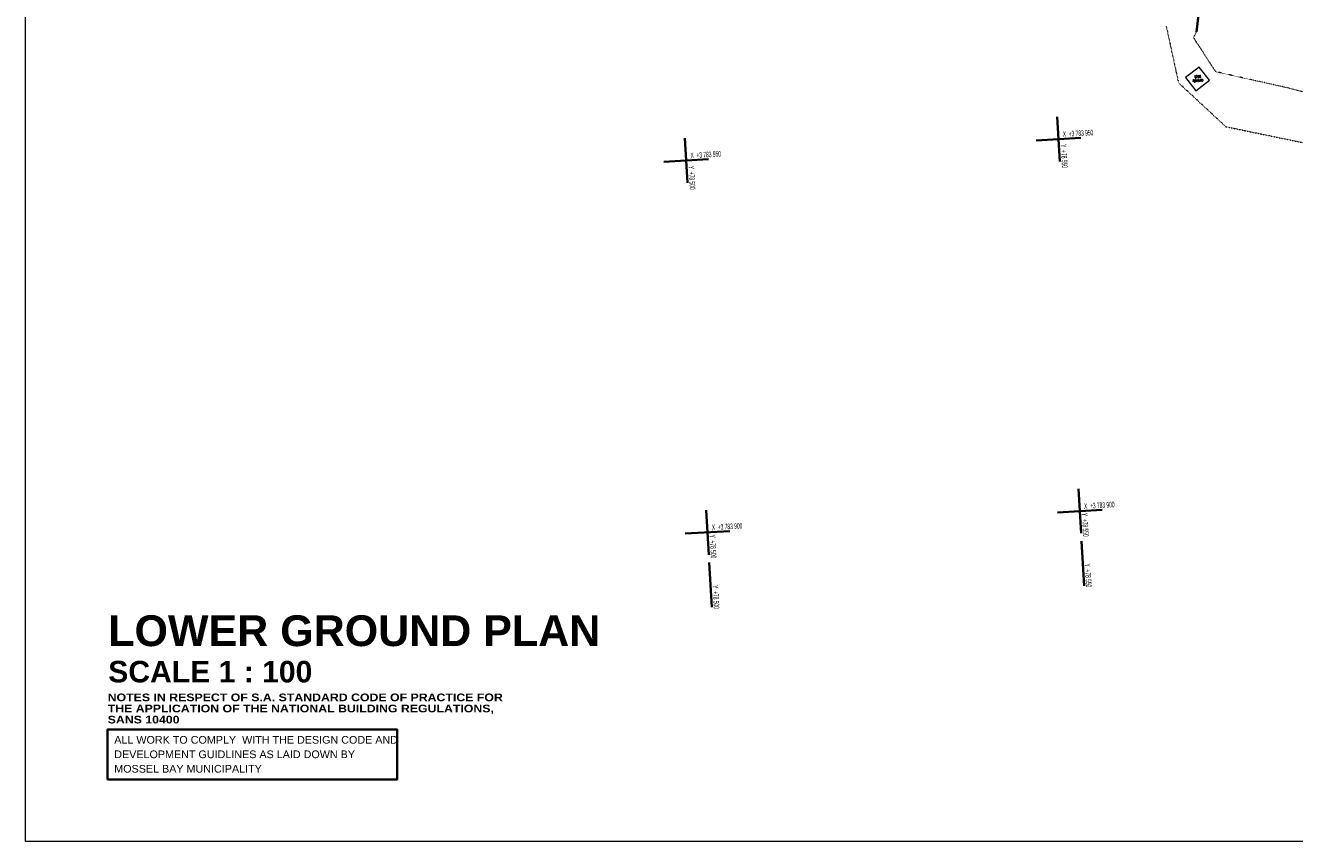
# Model space of a CAD drawing. Header units: millimetres. Extents: x -738537 to 1850049, y -250217 to 604013.
# Tile 1 of 220: x -738537 to -568329, y -126378 to -16829. Entities that reach past the tile are written whole.
import ezdxf

# ---------------------------------------------------------------- set-up
doc = ezdxf.new("R2010")
doc.units = ezdxf.units.MM
doc.header["$MEASUREMENT"] = 0
doc.linetypes.add('DOT', pattern=[0.25, 0, -0.25])
for name, color, linetype, lineweight in [('0_Pen_No__1', 214, 'Continuous', 35), ('0_Pen_No__161', 1, 'Continuous', 5), ('0_Pen_No__6', 7, 'Continuous', 5), ('GRID_Pen_No__1', 214, 'Continuous', 35), ('GRID_Pen_No__6', 7, 'Continuous', 5), ('PALLISADE FENCE_Pen_No__1', 214, 'Continuous', 35), ('Text_Pen_No__15', 7, 'Continuous', 20), ('TOPO_Pen_No__128', 9, 'Continuous', 0)]:
    doc.layers.add(name, color=color, linetype=linetype, lineweight=lineweight)
doc.styles.add('GENERATED_STYLE_2', font='arial.ttf')
doc.styles.add('GENERATED_STYLE_6', font='arialbd.ttf')
doc.styles.add('GENERATED_STYLE_7', font='ariblk.ttf')
doc.styles.add('GENERATED_STYLE_8', font='txt.shx')

msp = doc.modelspace()

# ---------------------------------------------------------------- linework, layer by layer
at = {"layer": '0_Pen_No__1', "color": 214, "linetype": 'Continuous', "lineweight": 35, "flags": 128}
msp.add_lwpolyline([(-727516.9, -118042.8), (-688689.9, -118042.8), (-688689.9, -111320.6), (-727516.9, -111320.6)], close=True, dxfattribs=at)
at = {"layer": '0_Pen_No__161', "color": 1, "linetype": 'Continuous', "lineweight": 5}
msp.add_lwpolyline([(-738537.2, 141061.5), (-370599.6, 141061.5), (-370599.6, -126378.5), (-738537.2, -126378.5)], close=True, dxfattribs=at)
at = {"layer": 'GRID_Pen_No__1', "color": 214, "linetype": 'Continuous', "lineweight": 35}
for p, q in [((-600166.8, -29104.1), (-599995.4, -32099.2)), ((-600166.8, -29104.1), (-599995.4, -32099.2)), ((-649913.8, -34955), (-650085.2, -31959.9)), ((-649913.8, -34955), (-650085.2, -31959.9)), ((-599995.4, -32099.2), (-602990.5, -32270.5)), ((-599995.4, -32099.2), (-602990.5, -32270.5)), ((-599995.4, -32099.2), (-597000.3, -31927.8)), ((-599995.4, -32099.2), (-597000.3, -31927.8)), ((-599824.1, -35094.3), (-599995.4, -32099.2)), ((-599824.1, -35094.3), (-599995.4, -32099.2)), ((-646918.7, -34783.6), (-652908.9, -35126.3)), ((-646918.7, -34783.6), (-652908.9, -35126.3)), ((-649742.5, -37950.1), (-649913.8, -34955)), ((-649742.5, -37950.1), (-649913.8, -34955)), ((-596970.9, -84968), (-597311, -79022.5)), ((-596970.9, -84968), (-597311, -79022.5)), ((-646886.7, -87868.4), (-647229.4, -81878.2)), ((-646886.7, -87868.4), (-647229.4, -81878.2)), ((-597139.7, -82017.6), (-600134.8, -82188.9)), ((-597139.7, -82017.6), (-600134.8, -82188.9)), ((-597139.7, -82017.6), (-594144.6, -81846.2)), ((-597139.7, -82017.6), (-594144.6, -81846.2)), ((-644062.9, -84702), (-650053.2, -85044.7)), ((-644062.9, -84702), (-650053.2, -85044.7)), ((-596566.6, -92035.1), (-596909.3, -86044.9)), ((-596566.6, -92035.1), (-596909.3, -86044.9)), ((-646485, -94890.9), (-646827.6, -88900.7)), ((-646485, -94890.9), (-646827.6, -88900.7))]:
    msp.add_line(p, q, dxfattribs=at)
at = {"layer": 'PALLISADE FENCE_Pen_No__1', "color": 18, "linetype": 'Continuous', "lineweight": 35, "true_color": 0x000000}
msp.add_line((-580788.7, -11708.9), (-581476.6, -17718), dxfattribs=at)
at = {"layer": 'TOPO_Pen_No__128', "color": 9, "linetype": 'DOT', "lineweight": 0}
for p, q in [((-585549, -16916.2), (-583994.2, -24135.3)), ((-581884.7, -18462.5), (-581476.6, -17718)), ((-578910.9, -23050.2), (-581884.7, -18462.5)), ((-574506.6, -24050.2), (-578910.9, -23050.2)), ((-583994.2, -24135.3), (-583869.6, -24562.8)), ((-583869.6, -24562.8), (-577554.6, -30421.7)), ((-569177.4, -25230.8), (-574506.6, -24050.2)), ((-563480.7, -26761.9), (-569177.4, -25230.8)), ((-577554.6, -30421.7), (-563275.2, -33384))]:
    msp.add_line(p, q, dxfattribs=at)
at = {"layer": 'TOPO_Pen_No__128', "color": 9, "linetype": 'Continuous', "lineweight": 0}
for p, q in [((-581147.1, -22426.9), (-582969.2, -23843.2)), ((-579735.3, -24169.1), (-581147.1, -22426.9)), ((-582969.2, -23843.2), (-581586.8, -25597.2)), ((-581586.8, -25597.2), (-579735.3, -24169.1))]:
    msp.add_line(p, q, dxfattribs=at)

# ---------------------------------------------------------------- texts
at = {"layer": '0_Pen_No__1', "color": 214, "linetype": 'Continuous', "lineweight": 35, "insert": (-727498.2, -106502.7), "char_height": 1031.9737, "width": 53204.56, "attachment_point": 1, "line_spacing_factor": 0.867208, "style": 'GENERATED_STYLE_7'}
msp.add_mtext('\\A1;{\\pql;\\fArial Black|b0|i0|c0|p34;NOTES IN RESPECT OF S.A. STANDARD CODE OF PRACTICE FOR THE \\fArial Black|b0|i0|c0|p34;APPLICATION OF THE NATIONAL BUILDING REGULATIONS, SANS 10400}', dxfattribs=at)
at = {"layer": '0_Pen_No__1', "color": 214, "linetype": 'Continuous', "lineweight": 35, "char_height": 1031.974, "attachment_point": 7, "style": 'GENERATED_STYLE_2'}
for s, insert in [('\\A1;{\\pql;\\fArial|b0|i0|c0|p34;ALL WORK TO COMPLY  WITH THE DESIGN CODE AND}', (-726617.8, -113247.2)), ('\\A1;{\\pql;\\fArial|b0|i0|c0|p34;DEVELOPMENT GUIDLINES AS LAID DOWN BY }', (-726617.8, -115189.8)), ('\\A1;{\\pql;\\fArial|b0|i0|c0|p34;MOSSEL BAY MUNICIPALITY}', (-726617.8, -117132.4))]:
    msp.add_mtext(s, dxfattribs=dict(at, insert=insert))
at = {"layer": '0_Pen_No__6', "color": 7, "linetype": 'Continuous', "lineweight": 5, "insert": (-727423.6, -96009.4), "char_height": 4127.895, "width": 74134.575, "attachment_point": 1, "line_spacing_factor": 0.887802, "style": 'GENERATED_STYLE_6'}
msp.add_mtext('\\A1;\\pxql;LOWER GROUND PLAN\\P{\\H0.7x;SCALE 1 : 100}', dxfattribs=at)
at = {"layer": 'GRID_Pen_No__6', "color": 7, "linetype": 'Continuous', "lineweight": 5, "char_height": 750, "attachment_point": 7, "style": 'GENERATED_STYLE_2'}
for s, insert, rotation in [('\\A1;{\\W0.500000x;\\pql;\\fArial|b0|i0|c0|p34;X  +3 783 950}', (-599399.6, -31820.4), 3.274249), ('\\A1;{\\W0.500000x;\\pql;\\fArial|b0|i0|c0|p34;X  +3 783 950}', (-649318, -34676.2), 3.274249), ('\\A1;{\\W0.500000x;\\pql;\\fArial|b0|i0|c0|p34;X  +3 783 950}', (-649318, -34676.2), 3.274249), ('\\A1;{\\W0.500000x;\\pql;\\fArial|b0|i0|c0|p34;Y  +78 550}', (-599709.8, -32806.2), 273.274249), ('\\A1;{\\W0.500000x;\\pql;\\fArial|b0|i0|c0|p34;Y  +78 500}', (-649625.3, -35711.2), 273.274249), ('\\A1;{\\W0.500000x;\\pql;\\fArial|b0|i0|c0|p34;X  +3 783 900}', (-596543.8, -81738.8), 3.274249), ('\\A1;{\\W0.500000x;\\pql;\\fArial|b0|i0|c0|p34;Y  +78 550}', (-596878.9, -82289.9), 273.274249), ('\\A1;{\\W0.500000x;\\pql;\\fArial|b0|i0|c0|p34;Y  +78 550}', (-596878.9, -82289.9), 273.274249), ('\\A1;{\\W0.500000x;\\pql;\\fArial|b0|i0|c0|p34;X  +3 783 900}', (-646462.2, -84594.6), 3.274249), ('\\A1;{\\W0.500000x;\\pql;\\fArial|b0|i0|c0|p34;X  +3 783 900}', (-646462.2, -84594.6), 3.274249), ('\\A1;{\\W0.500000x;\\pql;\\fArial|b0|i0|c0|p34;Y  +78 500}', (-646794.4, -85195), 273.274249), ('\\A1;{\\W0.500000x;\\pql;\\fArial|b0|i0|c0|p34;Y  +78 500}', (-646794.4, -85195), 273.274249), ('\\A1;{\\W0.500000x;\\pql;\\fArial|b0|i0|c0|p34;Y  +78 550}', (-596490.2, -89083.8), 273.274249), ('\\A1;{\\W0.500000x;\\pql;\\fArial|b0|i0|c0|p34;Y  +78 500}', (-646405.8, -91988.9), 273.274249)]:
    msp.add_mtext(s, dxfattribs=dict(at, insert=insert, rotation=rotation))
at = {"layer": 'Text_Pen_No__15', "color": 7, "linetype": 'Continuous', "lineweight": 20, "char_height": 400, "attachment_point": 1, "rotation": 183.274249, "style": 'GENERATED_STYLE_8'}
for s, insert in [('\\A1;{\\W0.500000x;\\pql;\\Ftxt.shx;block}', (-580882.3, -23916.4)), ('\\A1;{\\W0.500000x;\\pql;\\Ftxt.shx;concrete}', (-580564.1, -24457.1))]:
    msp.add_mtext(s, dxfattribs=dict(at, insert=insert))

doc.saveas('drawing.dxf')
